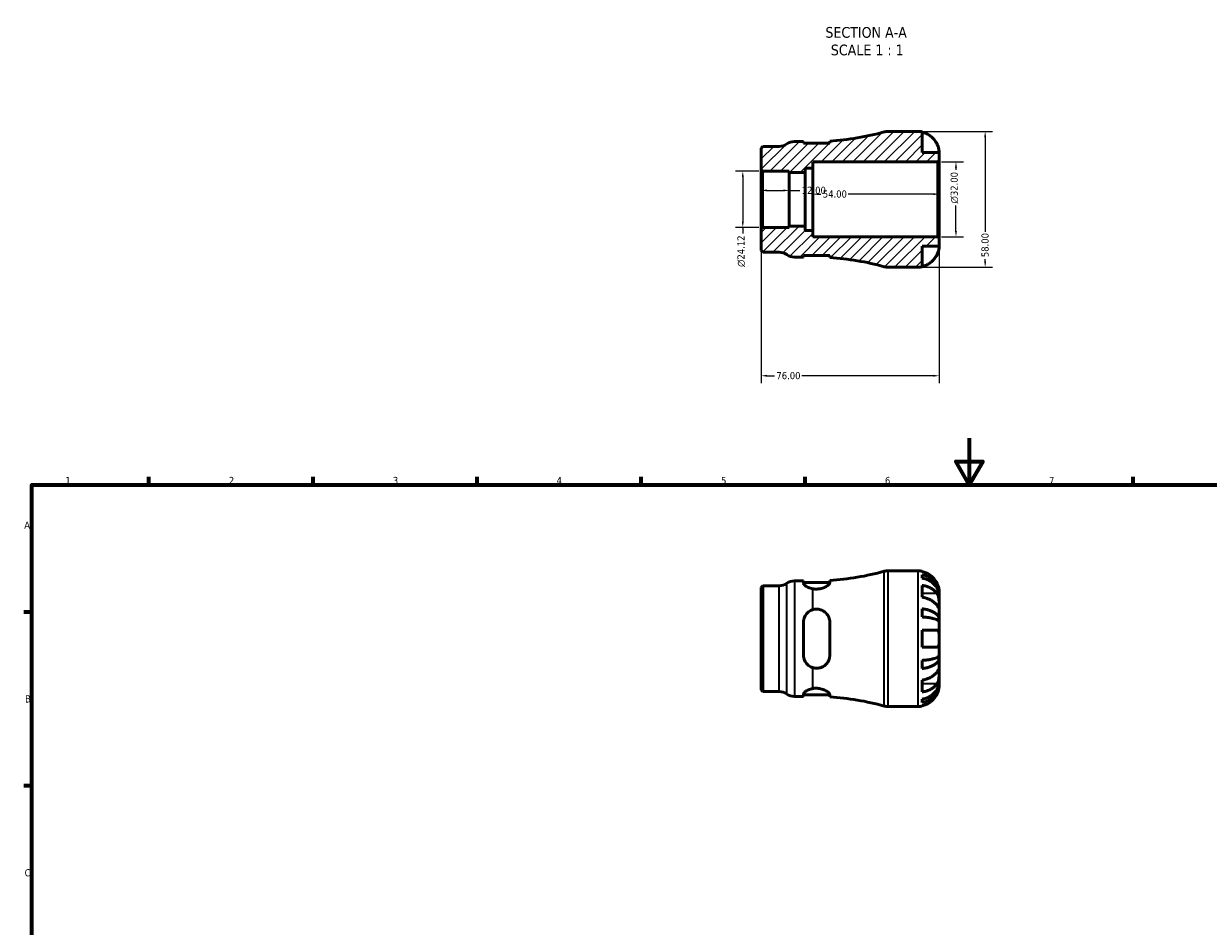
# Model space of a CAD drawing. Header units: millimetres. Extents: x 0 to 903, y 0 to 771.
# Tile 3 of 5: x 17 to 523, y 386 to 771. Entities that reach past the tile are written whole.
import ezdxf

# ---------------------------------------------------------------- set-up
doc = ezdxf.new("R2010")
doc.units = ezdxf.units.MM
for name, color, linetype, lineweight in [('Border (ANSI)', 7, 'Continuous', 70), ('Dimension (ANSI)', 7, 'Continuous', 25), ('Hatch (ANSI)', 7, 'Continuous', 18), ('Symbol (ANSI)', 7, 'Continuous', 25), ('Visible (ANSI)', 7, 'Continuous', 50), ('Visible Narrow (ANSI)', 7, 'Continuous', 35)]:
    doc.layers.add(name, color=color, linetype=linetype, lineweight=lineweight)
doc.styles.add('Label Text (ANSI)', font='tahoma.ttf')
doc.styles.add('Note Text (ANSI)', font='tahoma.ttf')
doc.dimstyles.new('Default - mm (ANSI)', dxfattribs={"dimtxt": 3.048, "dimasz": 2.5, "dimexe": 3.175, "dimexo": 1.6002, "dimgap": 0.8, "dimtad": 0, "dimtoh": 1, "dimrnd": 1e-08, "dimzin": 4, "dimdsep": 46, "dimtxsty": 'Note Text (ANSI)', "dimcen": 0.09, "dimdle": 10, "dimclrd": 256, "dimclre": 256, "dimclrt": 230, "dimadec": 1, "dimazin": 1, "dimtfac": 1, "dimtofl": 0, "dimtmove": 0, "dimatfit": 3, "dimfxl": 1, "dimtolj": 1, "dimtzin": 4, "dimlwd": -1, "dimlwe": -1, "dimarcsym": 0})

# ---------------------------------------------------------------- blocks, each defined once
blk = doc.blocks.new('Borders Default Border')
at = {"layer": 'Border (ANSI)'}
for p, q in [((70.08, 574), (70.08, 577.45)), ((140.17, 574), (140.17, 577.45)), ((210.25, 574), (210.25, 577.45)), ((280.33, 574), (280.33, 577.45)), ((350.42, 574), (350.42, 577.45)), ((490.58, 574), (490.58, 577.45)), ((20, 519.75), (16.55, 519.75)), ((20, 445.5), (16.55, 445.5))]:
    blk.add_line(p, q, dxfattribs=at)
at = {"layer": 'Border (ANSI)', "flags": 128}
for points in [[(420.5, 594), (420.5, 574), (414.73, 584), (426.27, 584), (420.5, 574)], [(20, 20), (20, 574), (821, 574), (821, 20), (20, 20)]]:
    blk.add_lwpolyline(points, dxfattribs=at)
at = {"layer": 'Border (ANSI)', "color": 230, "true_color": 0xff0080, "char_height": 3.05, "attachment_point": 7, "style": 'Note Text (ANSI)'}
for s, insert in [('1', (34.35, 574.4)), ('2', (104.2, 574.4)), ('3', (174.26, 574.34)), ('4', (244.23, 574.4)), ('5', (314.48, 574.34)), ('6', (384.49, 574.34)), ('7', (454.6, 574.4)), ('A', (16.78, 555.35)), ('B', (17.15, 481.1)), ('C', (16.95, 406.8))]:
    blk.add_mtext(s, dxfattribs=dict(at, insert=insert))
blk = doc.blocks.new('*D7')
at = {"layer": 'Defpoints', "color": 0, "transparency": 16777216}
for p in [(343.65, 699.81), (331.65, 696.01), (343.65, 696.01)]:
    blk.add_point(p, dxfattribs=at)
at = {"layer": 'Dimension (ANSI)', "transparency": 16777216}
for p, q in [((334.15, 699.81), (341.15, 699.81)), ((343.65, 699.81), (348.17, 699.81))]:
    blk.add_line(p, q, dxfattribs=at)
for points in [[(334.15, 700.23), (334.15, 699.4), (331.65, 699.81)], [(341.15, 700.23), (341.15, 699.4), (343.65, 699.81)]]:
    blk.add_solid(points, dxfattribs=at)
at = {"layer": 'Dimension (ANSI)', "color": 230, "true_color": 0xff0080, "transparency": 16777216, "insert": (348.97, 701.4), "char_height": 3.048, "attachment_point": 1, "style": 'Note Text (ANSI)'}
blk.add_mtext('\\A1;12.00', dxfattribs=at)
blk = doc.blocks.new('*D8')
at = {"layer": 'Defpoints', "color": 0, "transparency": 16777216}
for p in [(353.65, 698.22), (353.65, 696.01), (407.65, 696.01)]:
    blk.add_point(p, dxfattribs=at)
at = {"layer": 'Dimension (ANSI)', "transparency": 16777216}
for p, q in [((356.15, 698.22), (357.16, 698.22)), ((405.15, 698.22), (368.76, 698.22))]:
    blk.add_line(p, q, dxfattribs=at)
for points in [[(356.15, 698.64), (356.15, 697.81), (353.65, 698.22)], [(405.15, 698.64), (405.15, 697.81), (407.65, 698.22)]]:
    blk.add_solid(points, dxfattribs=at)
at = {"layer": 'Dimension (ANSI)', "color": 230, "true_color": 0xff0080, "transparency": 16777216, "insert": (357.96, 699.81), "char_height": 3.048, "attachment_point": 1, "style": 'Note Text (ANSI)'}
blk.add_mtext('\\A1;54.00', dxfattribs=at)
blk = doc.blocks.new('*D9')
at = {"layer": 'Defpoints', "color": 0, "transparency": 16777216}
for p in [(398.65, 725.01), (398.65, 667.01), (427.32, 667.01)]:
    blk.add_point(p, dxfattribs=at)
at = {"layer": 'Dimension (ANSI)', "transparency": 16777216}
for p, q in [((400.25, 725.01), (430.5, 725.01)), ((427.32, 722.51), (427.32, 682.12)), ((427.32, 669.51), (427.32, 670.52)), ((400.25, 667.01), (430.5, 667.01))]:
    blk.add_line(p, q, dxfattribs=at)
for points in [[(426.9, 722.51), (427.74, 722.51), (427.32, 725.01)], [(426.9, 669.51), (427.74, 669.51), (427.32, 667.01)]]:
    blk.add_solid(points, dxfattribs=at)
at = {"layer": 'Dimension (ANSI)', "color": 230, "true_color": 0xff0080, "transparency": 16777216, "insert": (425.73, 671.32), "char_height": 3.048, "attachment_point": 1, "rotation": 90, "style": 'Note Text (ANSI)'}
blk.add_mtext('\\A1;58.00', dxfattribs=at)
blk = doc.blocks.new('*D10')
at = {"layer": 'Defpoints', "color": 0, "transparency": 16777216}
for p in [(407.07, 712.01), (414.85, 712.01), (407.07, 680.01)]:
    blk.add_point(p, dxfattribs=at)
at = {"layer": 'Dimension (ANSI)', "transparency": 16777216}
for p, q in [((408.67, 712.01), (418.03, 712.01)), ((414.85, 709.51), (414.85, 708.57)), ((414.85, 682.51), (414.85, 693.42)), ((408.67, 680.01), (418.03, 680.01))]:
    blk.add_line(p, q, dxfattribs=at)
for points in [[(414.43, 709.51), (415.27, 709.51), (414.85, 712.01)], [(414.43, 682.51), (415.27, 682.51), (414.85, 680.01)]]:
    blk.add_solid(points, dxfattribs=at)
at = {"layer": 'Dimension (ANSI)', "color": 230, "true_color": 0xff0080, "transparency": 16777216, "insert": (412.56, 694.22), "char_height": 3.048, "attachment_point": 1, "rotation": 90, "style": 'Note Text (ANSI)'}
blk.add_mtext('\\A1;\\fAIGDT|b0|i0;\\H3.0480;\\ln\\fTahoma|b0|i0;\\H3.0480;32.00', dxfattribs=at)
blk = doc.blocks.new('*D11')
at = {"layer": 'Defpoints', "color": 0, "transparency": 16777216}
for p in [(332.23, 708.07), (323.77, 683.96), (332.23, 683.96)]:
    blk.add_point(p, dxfattribs=at)
at = {"layer": 'Dimension (ANSI)', "transparency": 16777216}
for p, q in [((330.63, 708.07), (320.6, 708.07)), ((323.77, 705.57), (323.77, 686.46)), ((330.63, 683.96), (320.6, 683.96)), ((323.77, 683.96), (323.77, 681.46))]:
    blk.add_line(p, q, dxfattribs=at)
for points in [[(323.36, 705.57), (324.19, 705.57), (323.77, 708.07)], [(323.36, 686.46), (324.19, 686.46), (323.77, 683.96)]]:
    blk.add_solid(points, dxfattribs=at)
at = {"layer": 'Dimension (ANSI)', "color": 230, "true_color": 0xff0080, "transparency": 16777216, "insert": (321.48, 667.12), "char_height": 3.048, "attachment_point": 1, "rotation": 90, "style": 'Note Text (ANSI)'}
blk.add_mtext('\\A1;\\fAIGDT|b0|i0;\\H3.0480;\\ln\\fTahoma|b0|i0;\\H3.0480;24.12', dxfattribs=at)
blk = doc.blocks.new('*D12')
at = {"layer": 'Defpoints', "color": 0, "transparency": 16777216}
for p in [(331.65, 683.38), (407.65, 679.43), (331.65, 620.66)]:
    blk.add_point(p, dxfattribs=at)
at = {"layer": 'Dimension (ANSI)', "transparency": 16777216}
for p, q in [((331.65, 681.78), (331.65, 617.48)), ((407.65, 677.83), (407.65, 617.48)), ((334.15, 620.66), (337.33, 620.66)), ((405.15, 620.66), (348.98, 620.66))]:
    blk.add_line(p, q, dxfattribs=at)
for points in [[(334.15, 621.07), (334.15, 620.24), (331.65, 620.66)], [(405.15, 621.07), (405.15, 620.24), (407.65, 620.66)]]:
    blk.add_solid(points, dxfattribs=at)
at = {"layer": 'Dimension (ANSI)', "color": 230, "true_color": 0xff0080, "transparency": 16777216, "insert": (338.13, 622.24), "char_height": 3.048, "attachment_point": 1, "style": 'Note Text (ANSI)'}
blk.add_mtext('\\A1;76.00', dxfattribs=at)

msp = doc.modelspace()

# ---------------------------------------------------------------- hatches: boundary and pattern name
at = {"layer": 'Hatch (ANSI)'}
h = msp.add_hatch(dxfattribs=at)
h.set_pattern_fill('ANSI31', color=256, scale=25.4, style=0)
h.set_pattern_definition([(45, (0, 0), (-2.245064, 2.245064), [])])
edge = h.paths.add_edge_path()
edge.add_line((332.234, 683.956), (331.654, 683.376))
edge.add_line((331.654, 683.376), (331.654, 674.118))
edge.add_line((331.654, 674.118), (332.377, 673.395))
edge.add_line((332.377, 673.395), (339.246, 673.395))
edge.add_ellipse((339.246, 667.595), major_axis=(0, 5.8), ratio=1, start_angle=325.58849, end_angle=360, ccw=False)
edge.add_ellipse((345.802, 677.165), major_axis=(-3.278, -4.785), ratio=1, start_angle=0, end_angle=34.41151)
edge.add_line((345.802, 671.365), (349.722, 671.365))
edge.add_line((349.722, 671.365), (349.722, 672.005))
edge.add_line((349.722, 672.005), (360.922, 672.005))
edge.add_line((360.922, 672.005), (360.922, 671.135))
edge.add_ellipse((353.654, 556.438), major_axis=(7.268, 114.697), ratio=1, start_angle=348.19837, end_angle=360, ccw=False)
edge.add_ellipse((385.769, 672.815), major_axis=(-1.543, -5.591), ratio=1, start_angle=0, end_angle=15.4274)
edge.add_line((385.769, 667.015), (398.654, 667.015))
edge.add_ellipse((398.654, 676.015), major_axis=(0, -9), ratio=1, start_angle=0, end_angle=11.53696)
edge.add_line((400.454, 667.197), (400.454, 676.015))
edge.add_line((400.454, 676.015), (407.654, 676.015))
edge.add_line((407.654, 676.015), (407.654, 679.435))
edge.add_line((407.654, 679.435), (407.074, 680.015))
edge.add_line((407.074, 680.015), (353.654, 680.015))
edge.add_line((353.654, 680.015), (353.654, 682.681))
edge.add_line((353.654, 682.681), (350.354, 682.681))
edge.add_line((350.354, 682.681), (350.354, 684.559))
edge.add_line((350.354, 684.559), (343.654, 684.559))
edge.add_line((343.654, 684.559), (343.654, 683.956))
edge.add_line((343.654, 683.956), (332.234, 683.956))
edge = h.paths.add_edge_path()
edge.add_line((331.654, 708.653), (332.234, 708.073))
edge.add_line((332.234, 708.073), (343.654, 708.073))
edge.add_line((343.654, 708.073), (343.654, 707.47))
edge.add_line((343.654, 707.47), (350.354, 707.47))
edge.add_line((350.354, 707.47), (350.354, 709.348))
edge.add_line((350.354, 709.348), (353.654, 709.348))
edge.add_line((353.654, 709.348), (353.654, 712.015))
edge.add_line((353.654, 712.015), (407.074, 712.015))
edge.add_line((407.074, 712.015), (407.654, 712.595))
edge.add_line((407.654, 712.595), (407.654, 716.015))
edge.add_line((407.654, 716.015), (400.454, 716.015))
edge.add_line((400.454, 716.015), (400.454, 724.833))
edge.add_ellipse((398.654, 716.015), major_axis=(1.8, 8.818), ratio=1, start_angle=0, end_angle=11.53696)
edge.add_line((398.654, 725.015), (385.769, 725.015))
edge.add_ellipse((385.769, 719.215), major_axis=(0, 5.8), ratio=1, start_angle=0, end_angle=15.4274)
edge.add_ellipse((353.654, 835.592), major_axis=(30.573, -110.786), ratio=1, start_angle=348.19837, end_angle=360, ccw=False)
edge.add_line((360.922, 720.895), (360.922, 720.025))
edge.add_line((360.922, 720.025), (349.722, 720.025))
edge.add_line((349.722, 720.025), (349.722, 720.665))
edge.add_line((349.722, 720.665), (345.802, 720.665))
edge.add_ellipse((345.802, 714.865), major_axis=(0, 5.8), ratio=1, start_angle=0, end_angle=34.41151)
edge.add_ellipse((339.246, 724.435), major_axis=(3.278, -4.785), ratio=1, start_angle=325.58849, end_angle=360, ccw=False)
edge.add_line((339.246, 718.635), (332.377, 718.635))
edge.add_line((332.377, 718.635), (331.654, 717.911))
edge.add_line((331.654, 717.911), (331.654, 708.653))

# ---------------------------------------------------------------- linework, layer by layer
at = {"layer": 'Visible (ANSI)'}
for p, q in [((398.654, 725.015), (385.769, 725.015)), ((400.454, 716.015), (400.454, 724.833)), ((349.722, 720.665), (345.802, 720.665)), ((349.722, 720.025), (349.722, 720.665)), ((360.922, 720.025), (349.722, 720.025)), ((360.922, 720.895), (360.922, 720.025)), ((332.377, 718.635), (331.654, 717.911)), ((331.654, 717.911), (331.654, 708.653)), ((339.246, 718.635), (332.377, 718.635)), ((407.654, 716.015), (400.454, 716.015)), ((407.654, 712.595), (407.654, 716.015)), ((331.654, 708.653), (332.234, 708.073)), ((331.654, 708.653), (331.654, 683.376)), ((350.354, 707.47), (350.354, 709.348)), ((350.354, 709.348), (353.654, 709.348)), ((353.654, 709.348), (353.654, 712.015)), ((353.654, 712.015), (407.074, 712.015)), ((353.654, 682.681), (353.654, 709.348)), ((407.074, 712.015), (407.654, 712.595)), ((407.074, 712.015), (407.074, 680.015)), ((407.654, 679.435), (407.654, 712.595)), ((332.234, 708.073), (343.654, 708.073)), ((332.234, 683.956), (332.234, 708.073)), ((343.654, 708.073), (343.654, 707.47)), ((343.654, 707.47), (350.354, 707.47)), ((343.654, 684.559), (343.654, 707.47)), ((350.354, 684.559), (350.354, 707.47)), ((332.234, 683.956), (331.654, 683.376)), ((331.654, 683.376), (331.654, 674.118)), ((343.654, 683.956), (332.234, 683.956)), ((350.354, 684.559), (343.654, 684.559)), ((343.654, 684.559), (343.654, 683.956)), ((350.354, 682.681), (350.354, 684.559)), ((353.654, 682.681), (350.354, 682.681)), ((353.654, 680.015), (353.654, 682.681)), ((407.074, 680.015), (353.654, 680.015)), ((407.654, 679.435), (407.074, 680.015)), ((407.654, 676.015), (407.654, 679.435)), ((331.654, 674.118), (332.377, 673.395)), ((332.377, 673.395), (339.246, 673.395)), ((400.454, 667.197), (400.454, 676.015)), ((400.454, 676.015), (407.654, 676.015)), ((345.802, 671.365), (349.722, 671.365)), ((349.722, 671.365), (349.722, 672.005)), ((349.722, 672.005), (360.922, 672.005)), ((360.922, 672.005), (360.922, 671.135)), ((385.769, 667.015), (398.654, 667.015)), ((385.769, 537.366), (398.654, 537.366)), ((400.454, 537.184), (400.454, 536.958)), ((345.802, 533.016), (349.722, 533.016)), ((349.722, 533.016), (349.722, 531.989)), ((349.722, 532.376), (360.922, 532.376)), ((360.922, 532.229), (360.922, 533.246)), ((400.454, 535.651), (400.454, 534.218)), ((331.654, 530.262), (332.377, 530.986)), ((331.654, 486.469), (331.654, 530.262)), ((332.377, 530.986), (339.246, 530.986)), ((332.377, 530.986), (332.377, 485.746)), ((400.454, 531.129), (400.454, 526.038)), ((407.654, 527.079), (407.636, 527.079)), ((407.654, 527.079), (407.654, 528.366)), ((407.654, 526.589), (407.654, 527.079)), ((407.654, 522.508), (407.654, 526.589)), ((407.654, 516.607), (407.654, 522.508)), ((400.454, 521.1), (400.454, 517.641)), ((407.654, 516.607), (406.329, 516.607)), ((407.654, 515.424), (407.654, 516.607)), ((349.722, 515.406), (349.722, 501.326)), ((360.922, 501.326), (360.922, 515.406)), ((400.454, 511.966), (400.454, 504.766)), ((407.654, 508.366), (407.654, 515.424)), ((407.654, 501.307), (407.654, 508.366)), ((407.654, 500.125), (407.654, 501.307)), ((400.454, 499.091), (400.454, 495.631)), ((407.654, 500.125), (406.329, 500.125)), ((407.654, 494.224), (407.654, 500.125)), ((407.654, 490.143), (407.654, 494.224)), ((331.654, 486.469), (332.377, 485.746)), ((400.454, 490.694), (400.454, 485.602)), ((407.654, 489.653), (407.636, 489.653)), ((407.654, 489.653), (407.654, 490.143)), ((407.654, 488.366), (407.654, 489.653)), ((332.377, 485.746), (339.246, 485.746)), ((345.802, 483.716), (349.722, 483.716)), ((349.722, 484.743), (349.722, 483.716)), ((349.722, 484.356), (360.922, 484.356)), ((360.922, 483.486), (360.922, 484.503)), ((400.454, 482.514), (400.454, 481.081)), ((385.769, 479.366), (398.654, 479.366)), ((400.454, 479.773), (400.454, 479.548))]:
    msp.add_line(p, q, dxfattribs=at)
for centre, radius, start, end in [((353.654, 835.592), 114.927, 273.62577, 285.4274), ((385.769, 719.215), 5.8, 90, 105.4274), ((398.654, 716.015), 9, 78.46304, 90), ((339.246, 724.435), 5.8, 270, 304.41151), ((345.802, 714.865), 5.8, 90, 124.41151), ((339.246, 667.595), 5.8, 55.58849, 90), ((345.802, 677.165), 5.8, 235.58849, 270), ((353.654, 556.438), 114.927, 74.5726, 86.37423), ((385.769, 672.815), 5.8, 254.5726, 270), ((398.654, 676.015), 9, 270, 281.53696), ((353.654, 647.943), 114.927, 273.62577, 285.4274), ((385.769, 531.566), 5.8, 90, 105.4274), ((398.654, 528.366), 9, 78.46304, 90), ((339.246, 536.786), 5.8, 270, 304.41151), ((345.802, 527.216), 5.8, 90, 124.41151), ((339.246, 479.946), 5.8, 55.58849, 90), ((345.802, 489.516), 5.8, 235.58849, 270), ((353.654, 368.789), 114.927, 74.5726, 86.37423), ((385.769, 485.166), 5.8, 254.5726, 270), ((398.654, 488.366), 9, 270, 281.53696)]:
    msp.add_arc(centre, radius, start, end, dxfattribs=at)
for points, knots in [([(400.454, 724.607), (401.028, 724.489), (401.589, 724.311), (402.599, 723.891), (403.139, 723.607), (404.145, 722.932), (404.612, 722.54), (405.399, 721.749), (405.79, 721.277), (406.376, 720.395), (406.595, 720.002), (406.778, 719.615)], [0.17075309, 0.17075309, 0.17075309, 0.17075309, 0.33215152, 0.33215152, 0.49888818, 0.49888818, 0.66562485, 0.66562485, 0.83351137, 0.83351137, 0.95687373, 0.95687373, 0.95687373, 0.95687373]), ([(406.778, 719.615), (406.845, 719.472), (406.91, 719.327), (407.059, 718.968), (407.14, 718.753), (407.289, 718.312), (407.355, 718.088), (407.488, 717.563), (407.543, 717.277), (407.624, 716.714), (407.641, 716.465), (407.656, 716.109), (407.654, 716.015), (407.654, 716.015)], [-0.57647647, -0.57647647, -0.57647647, -0.57647647, -0.52968676, -0.52968676, -0.46054026, -0.46054026, -0.38562403, -0.38562403, -0.27730827, -0.27730827, -0.14258086, -0.14258086, 0, 0, 0, 0]), ([(407.654, 676.015), (407.654, 676.015), (407.654, 675.982), (407.652, 675.847), (407.65, 675.74), (407.627, 675.382), (407.599, 675.089), (407.492, 674.494), (407.432, 674.227), (407.294, 673.734), (407.225, 673.519), (407.065, 673.075), (406.974, 672.85), (406.843, 672.555), (406.811, 672.485), (406.778, 672.415)], [-2.49913258, -2.49913258, -2.49913258, -2.49913258, -2.41505436, -2.41505436, -2.32384732, -2.32384732, -2.1841143, -2.1841143, -2.08674766, -2.08674766, -2.01440674, -2.01440674, -1.93994266, -1.93994266, -1.91637503, -1.91637503, -1.91637503, -1.91637503]), ([(406.778, 672.415), (406.595, 672.027), (406.376, 671.634), (405.79, 670.752), (405.399, 670.28), (404.612, 669.489), (404.145, 669.098), (403.139, 668.422), (402.599, 668.138), (401.589, 667.718), (401.028, 667.54), (400.454, 667.422)], [4.42788405, 4.42788405, 4.42788405, 4.42788405, 4.5512464, 4.5512464, 4.71913293, 4.71913293, 4.88586959, 4.88586959, 5.05260626, 5.05260626, 5.21400469, 5.21400469, 5.21400469, 5.21400469]), ([(406.778, 531.966), (406.595, 532.353), (406.376, 532.746), (405.79, 533.628), (405.399, 534.1), (404.612, 534.891), (404.145, 535.283), (403.139, 535.958), (402.599, 536.242), (401.589, 536.662), (401.028, 536.84), (400.454, 536.958)], [4.42788405, 4.42788405, 4.42788405, 4.42788405, 4.5512464, 4.5512464, 4.71913293, 4.71913293, 4.88586959, 4.88586959, 5.05260626, 5.05260626, 5.21400469, 5.21400469, 5.21400469, 5.21400469]), ([(353.654, 529.678), (353.497, 529.707), (353.343, 529.739), (352.515, 529.933), (351.905, 530.161), (350.909, 530.645), (350.466, 530.94), (349.872, 531.504), (349.722, 531.772), (349.722, 531.989)], [0.16501659, 0.16501659, 0.16501659, 0.16501659, 0.21248187, 0.21248187, 0.42496373, 0.42496373, 0.65314155, 0.65314155, 0.88131938, 0.88131938, 0.88131938, 0.88131938]), ([(360.922, 532.229), (360.922, 532.154), (360.904, 532.073), (360.787, 531.783), (360.607, 531.552), (360.023, 531.026), (359.584, 530.727), (358.546, 530.203), (357.96, 529.974), (356.742, 529.665), (356.137, 529.572), (354.879, 529.523), (354.252, 529.57), (353.654, 529.678)], [-1.0959117, -1.0959117, -1.0959117, -1.0959117, -1.0161118, -1.0161118, -0.8232569, -0.8232569, -0.5923117, -0.5923117, -0.3779466, -0.3779466, -0.1907024, -0.1907024, -0.0000267, -0.0000267, -0.0000267, -0.0000267]), ([(400.454, 535.651), (401.031, 535.536), (401.595, 535.364), (402.607, 534.958), (403.146, 534.683), (404.153, 534.031), (404.62, 533.653), (405.406, 532.891), (405.797, 532.436), (406.471, 531.458), (406.754, 530.934), (407.18, 529.936), (407.362, 529.369), (407.599, 528.211), (407.654, 527.62), (407.654, 527.079)], [0.1707461, 0.1707461, 0.1707461, 0.1707461, 0.33284, 0.33284, 0.4994944, 0.4994944, 0.6661487, 0.6661487, 0.8332087, 0.8332087, 1.0002688, 1.0002688, 1.1679728, 1.1679728, 1.3356767, 1.3356767, 1.3356767, 1.3356767]), ([(407.654, 526.589), (407.654, 527.071), (407.599, 527.597), (407.362, 528.627), (407.18, 529.131), (406.754, 530.02), (406.471, 530.486), (405.797, 531.357), (405.406, 531.761), (404.62, 532.44), (404.153, 532.776), (403.146, 533.357), (402.607, 533.601), (401.595, 533.963), (401.031, 534.116), (400.454, 534.218)], [4.0142509, 4.0142509, 4.0142509, 4.0142509, 4.1819549, 4.1819549, 4.3496588, 4.3496588, 4.5167189, 4.5167189, 4.6837789, 4.6837789, 4.8504333, 4.8504333, 5.0170876, 5.0170876, 5.1791816, 5.1791816, 5.1791816, 5.1791816]), ([(407.654, 528.366), (407.654, 528.366), (407.654, 528.399), (407.652, 528.534), (407.65, 528.641), (407.627, 528.999), (407.599, 529.292), (407.492, 529.886), (407.432, 530.154), (407.294, 530.646), (407.225, 530.862), (407.065, 531.305), (406.974, 531.531), (406.843, 531.825), (406.811, 531.896), (406.778, 531.966)], [-2.49913258, -2.49913258, -2.49913258, -2.49913258, -2.41505436, -2.41505436, -2.32384732, -2.32384732, -2.1841143, -2.1841143, -2.08674766, -2.08674766, -2.01440674, -2.01440674, -1.93994266, -1.93994266, -1.91637503, -1.91637503, -1.91637503, -1.91637503]), ([(400.454, 531.129), (401.028, 531.046), (401.589, 530.92), (402.599, 530.623), (403.139, 530.422), (404.145, 529.945), (404.612, 529.668), (405.399, 529.108), (405.79, 528.774), (406.376, 528.151), (406.595, 527.873), (406.778, 527.599)], [0.17075309, 0.17075309, 0.17075309, 0.17075309, 0.33215152, 0.33215152, 0.49888818, 0.49888818, 0.66562485, 0.66562485, 0.83351137, 0.83351137, 0.95687373, 0.95687373, 0.95687373, 0.95687373]), ([(406.778, 527.599), (406.837, 527.51), (406.894, 527.416), (407.044, 527.139), (407.131, 526.944), (407.287, 526.517), (407.355, 526.286), (407.489, 525.706), (407.542, 525.353), (407.624, 524.546), (407.641, 524.101), (407.656, 523.244), (407.654, 522.844), (407.654, 522.508)], [-0.58004807, -0.58004807, -0.58004807, -0.58004807, -0.5384523, -0.5384523, -0.46383793, -0.46383793, -0.3862639, -0.3862639, -0.27840269, -0.27840269, -0.14277912, -0.14277912, 0, 0, 0, 0]), ([(406.778, 522.508), (406.595, 522.782), (406.376, 523.06), (405.79, 523.683), (405.399, 524.017), (404.612, 524.576), (404.145, 524.853), (403.139, 525.331), (402.599, 525.532), (401.589, 525.829), (401.028, 525.955), (400.454, 526.038)], [4.42788405, 4.42788405, 4.42788405, 4.42788405, 4.5512464, 4.5512464, 4.71913293, 4.71913293, 4.88586959, 4.88586959, 5.05260626, 5.05260626, 5.21400469, 5.21400469, 5.21400469, 5.21400469]), ([(407.654, 522.508), (407.654, 522.325), (407.654, 522.162), (407.653, 521.873), (407.651, 521.751), (407.636, 521.529), (407.618, 521.46), (407.542, 521.448), (407.486, 521.498), (407.349, 521.67), (407.281, 521.765), (407.123, 521.992), (407.035, 522.123), (406.887, 522.344), (406.834, 522.425), (406.778, 522.508)], [0, 0, 0, 0, 0.07774953, 0.07774953, 0.16081914, 0.16081914, 0.27783798, 0.27783798, 0.3882896, 0.3882896, 0.46542959, 0.46542959, 0.54035429, 0.54035429, 0.57953204, 0.57953204, 0.57953204, 0.57953204]), ([(349.722, 515.406), (349.722, 516.135), (349.872, 516.9), (350.466, 518.296), (350.909, 518.928), (351.905, 519.893), (352.515, 520.306), (353.343, 520.647), (353.497, 520.703), (353.654, 520.752)], [0.85279704, 0.85279704, 0.85279704, 0.85279704, 1.08097486, 1.08097486, 1.30915268, 1.30915268, 1.52163455, 1.52163455, 1.56909983, 1.56909983, 1.56909983, 1.56909983]), ([(353.654, 520.752), (354.177, 520.915), (354.724, 521.001), (355.875, 521.01), (356.459, 520.92), (357.71, 520.523), (358.341, 520.174), (359.486, 519.231), (359.976, 518.615), (360.617, 517.34), (360.81, 516.705), (360.91, 515.832), (360.922, 515.619), (360.922, 515.406)], [-1.2170494, -1.2170494, -1.2170494, -1.2170494, -1.0497465, -1.0497465, -0.8706738, -0.8706738, -0.646323, -0.646323, -0.3956682, -0.3956682, -0.1852436, -0.1852436, -0.1182004, -0.1182004, -0.1182004, -0.1182004]), ([(400.454, 521.1), (401.031, 521.04), (401.595, 520.95), (402.607, 520.737), (403.146, 520.593), (404.153, 520.251), (404.62, 520.053), (405.406, 519.654), (405.797, 519.415), (406.471, 518.903), (406.754, 518.628), (407.18, 518.104), (407.362, 517.807), (407.599, 517.2), (407.654, 516.891), (407.654, 516.607)], [0.1707461, 0.1707461, 0.1707461, 0.1707461, 0.33284, 0.33284, 0.4994944, 0.4994944, 0.6661487, 0.6661487, 0.8332087, 0.8332087, 1.0002688, 1.0002688, 1.1679728, 1.1679728, 1.3356767, 1.3356767, 1.3356767, 1.3356767]), ([(407.654, 515.424), (407.654, 515.564), (407.599, 515.717), (407.362, 516.017), (407.18, 516.163), (406.754, 516.421), (406.471, 516.557), (405.797, 516.81), (405.406, 516.927), (404.62, 517.124), (404.153, 517.222), (403.146, 517.391), (402.607, 517.462), (401.595, 517.567), (401.031, 517.611), (400.454, 517.641)], [4.0142509, 4.0142509, 4.0142509, 4.0142509, 4.1819549, 4.1819549, 4.3496588, 4.3496588, 4.5167189, 4.5167189, 4.6837789, 4.6837789, 4.8504333, 4.8504333, 5.0170876, 5.0170876, 5.1791816, 5.1791816, 5.1791816, 5.1791816]), ([(400.454, 511.966), (401.028, 511.966), (401.589, 511.966), (402.599, 511.966), (403.139, 511.966), (404.145, 511.966), (404.612, 511.966), (405.399, 511.966), (405.79, 511.966), (406.376, 511.966), (406.595, 511.966), (406.778, 511.966)], [0.17075309, 0.17075309, 0.17075309, 0.17075309, 0.33215152, 0.33215152, 0.49888818, 0.49888818, 0.66562485, 0.66562485, 0.83351137, 0.83351137, 0.95687373, 0.95687373, 0.95687373, 0.95687373]), ([(406.778, 511.966), (406.845, 511.966), (406.91, 511.957), (407.059, 511.914), (407.14, 511.868), (407.289, 511.731), (407.355, 511.635), (407.488, 511.345), (407.543, 511.127), (407.624, 510.545), (407.641, 510.166), (407.656, 509.312), (407.654, 508.841), (407.654, 508.366)], [-0.57647647, -0.57647647, -0.57647647, -0.57647647, -0.52968676, -0.52968676, -0.46054026, -0.46054026, -0.38562403, -0.38562403, -0.27730827, -0.27730827, -0.14258086, -0.14258086, 0, 0, 0, 0]), ([(407.654, 508.366), (407.654, 508.086), (407.654, 507.806), (407.652, 507.238), (407.65, 506.953), (407.627, 506.275), (407.599, 505.912), (407.492, 505.41), (407.432, 505.24), (407.294, 505.008), (407.225, 504.932), (407.065, 504.819), (406.974, 504.785), (406.843, 504.768), (406.811, 504.766), (406.778, 504.766)], [-2.49913258, -2.49913258, -2.49913258, -2.49913258, -2.41505436, -2.41505436, -2.32384732, -2.32384732, -2.1841143, -2.1841143, -2.08674766, -2.08674766, -2.01440674, -2.01440674, -1.93994266, -1.93994266, -1.91637503, -1.91637503, -1.91637503, -1.91637503]), ([(353.654, 495.98), (353.497, 496.029), (353.343, 496.085), (352.515, 496.425), (351.905, 496.839), (350.909, 497.804), (350.466, 498.436), (349.872, 499.832), (349.722, 500.597), (349.722, 501.326)], [0.16501659, 0.16501659, 0.16501659, 0.16501659, 0.21248187, 0.21248187, 0.42496373, 0.42496373, 0.65314155, 0.65314155, 0.88131938, 0.88131938, 0.88131938, 0.88131938]), ([(360.922, 501.326), (360.922, 501.07), (360.904, 500.816), (360.787, 499.96), (360.607, 499.379), (360.023, 498.2), (359.584, 497.623), (358.546, 496.698), (357.96, 496.338), (356.742, 495.875), (356.137, 495.75), (354.879, 495.707), (354.252, 495.793), (353.654, 495.98)], [-1.0959117, -1.0959117, -1.0959117, -1.0959117, -1.0161118, -1.0161118, -0.8232569, -0.8232569, -0.5923117, -0.5923117, -0.3779466, -0.3779466, -0.1907024, -0.1907024, -0.0000267, -0.0000267, -0.0000267, -0.0000267]), ([(406.778, 504.766), (406.595, 504.766), (406.376, 504.766), (405.79, 504.766), (405.399, 504.766), (404.612, 504.766), (404.145, 504.766), (403.139, 504.766), (402.599, 504.766), (401.589, 504.766), (401.028, 504.766), (400.454, 504.766)], [4.42788405, 4.42788405, 4.42788405, 4.42788405, 4.5512464, 4.5512464, 4.71913293, 4.71913293, 4.88586959, 4.88586959, 5.05260626, 5.05260626, 5.21400469, 5.21400469, 5.21400469, 5.21400469]), ([(400.454, 499.091), (401.031, 499.12), (401.595, 499.165), (402.607, 499.27), (403.146, 499.341), (404.153, 499.509), (404.62, 499.607), (405.406, 499.804), (405.797, 499.922), (406.471, 500.175), (406.754, 500.31), (407.18, 500.569), (407.362, 500.715), (407.599, 501.015), (407.654, 501.167), (407.654, 501.307)], [0.1707461, 0.1707461, 0.1707461, 0.1707461, 0.33284, 0.33284, 0.4994944, 0.4994944, 0.6661487, 0.6661487, 0.8332087, 0.8332087, 1.0002688, 1.0002688, 1.1679728, 1.1679728, 1.3356767, 1.3356767, 1.3356767, 1.3356767]), ([(407.654, 500.125), (407.654, 499.841), (407.599, 499.531), (407.362, 498.924), (407.18, 498.627), (406.754, 498.104), (406.471, 497.829), (405.797, 497.316), (405.406, 497.078), (404.62, 496.679), (404.153, 496.48), (403.146, 496.138), (402.607, 495.994), (401.595, 495.781), (401.031, 495.691), (400.454, 495.631)], [4.0142509, 4.0142509, 4.0142509, 4.0142509, 4.1819549, 4.1819549, 4.3496588, 4.3496588, 4.5167189, 4.5167189, 4.6837789, 4.6837789, 4.8504333, 4.8504333, 5.0170876, 5.0170876, 5.1791816, 5.1791816, 5.1791816, 5.1791816]), ([(400.454, 490.694), (401.028, 490.777), (401.589, 490.903), (402.599, 491.2), (403.139, 491.4), (404.145, 491.878), (404.612, 492.155), (405.399, 492.714), (405.79, 493.048), (406.376, 493.672), (406.595, 493.95), (406.778, 494.224)], [0.17075309, 0.17075309, 0.17075309, 0.17075309, 0.33215152, 0.33215152, 0.49888818, 0.49888818, 0.66562485, 0.66562485, 0.83351137, 0.83351137, 0.95687373, 0.95687373, 0.95687373, 0.95687373]), ([(406.778, 494.224), (406.837, 494.312), (406.894, 494.397), (407.044, 494.622), (407.131, 494.751), (407.287, 494.976), (407.355, 495.07), (407.489, 495.236), (407.542, 495.283), (407.624, 495.27), (407.641, 495.179), (407.656, 494.826), (407.654, 494.56), (407.654, 494.224)], [-0.58004807, -0.58004807, -0.58004807, -0.58004807, -0.5384523, -0.5384523, -0.46383793, -0.46383793, -0.3862639, -0.3862639, -0.27840269, -0.27840269, -0.14277912, -0.14277912, 0, 0, 0, 0]), ([(407.654, 494.224), (407.654, 494.04), (407.654, 493.838), (407.653, 493.387), (407.651, 493.137), (407.636, 492.509), (407.618, 492.123), (407.542, 491.37), (407.486, 491.009), (407.349, 490.423), (407.281, 490.194), (407.123, 489.769), (407.035, 489.575), (406.887, 489.304), (406.834, 489.216), (406.778, 489.133)], [0, 0, 0, 0, 0.07774953, 0.07774953, 0.16081914, 0.16081914, 0.27783798, 0.27783798, 0.3882896, 0.3882896, 0.46542959, 0.46542959, 0.54035429, 0.54035429, 0.57953204, 0.57953204, 0.57953204, 0.57953204]), ([(349.722, 484.743), (349.722, 484.96), (349.872, 485.228), (350.466, 485.792), (350.909, 486.086), (351.905, 486.571), (352.515, 486.799), (353.343, 486.993), (353.497, 487.025), (353.654, 487.054)], [0.85279704, 0.85279704, 0.85279704, 0.85279704, 1.08097486, 1.08097486, 1.30915268, 1.30915268, 1.52163455, 1.52163455, 1.56909983, 1.56909983, 1.56909983, 1.56909983]), ([(353.654, 487.054), (354.177, 487.148), (354.724, 487.196), (355.875, 487.183), (356.459, 487.113), (357.71, 486.841), (358.341, 486.615), (359.486, 486.069), (359.976, 485.744), (360.617, 485.173), (360.81, 484.922), (360.91, 484.632), (360.922, 484.566), (360.922, 484.503)], [-1.2170494, -1.2170494, -1.2170494, -1.2170494, -1.0497465, -1.0497465, -0.8706738, -0.8706738, -0.646323, -0.646323, -0.3956682, -0.3956682, -0.1852436, -0.1852436, -0.1182004, -0.1182004, -0.1182004, -0.1182004]), ([(400.454, 482.514), (401.031, 482.616), (401.595, 482.769), (402.607, 483.131), (403.146, 483.375), (404.153, 483.955), (404.62, 484.292), (405.406, 484.97), (405.797, 485.375), (406.471, 486.245), (406.754, 486.712), (407.18, 487.6), (407.362, 488.104), (407.599, 489.135), (407.654, 489.661), (407.654, 490.143)], [0.1707461, 0.1707461, 0.1707461, 0.1707461, 0.33284, 0.33284, 0.4994944, 0.4994944, 0.6661487, 0.6661487, 0.8332087, 0.8332087, 1.0002688, 1.0002688, 1.1679728, 1.1679728, 1.3356767, 1.3356767, 1.3356767, 1.3356767]), ([(407.654, 489.653), (407.654, 489.112), (407.599, 488.52), (407.362, 487.363), (407.18, 486.796), (406.754, 485.798), (406.471, 485.274), (405.797, 484.295), (405.406, 483.841), (404.62, 483.079), (404.153, 482.701), (403.146, 482.048), (402.607, 481.774), (401.595, 481.368), (401.031, 481.195), (400.454, 481.081)], [4.0142509, 4.0142509, 4.0142509, 4.0142509, 4.1819549, 4.1819549, 4.3496588, 4.3496588, 4.5167189, 4.5167189, 4.6837789, 4.6837789, 4.8504333, 4.8504333, 5.0170876, 5.0170876, 5.1791816, 5.1791816, 5.1791816, 5.1791816]), ([(406.778, 489.133), (406.595, 488.858), (406.376, 488.581), (405.79, 487.957), (405.399, 487.623), (404.612, 487.064), (404.145, 486.787), (403.139, 486.309), (402.599, 486.108), (401.589, 485.811), (401.028, 485.686), (400.454, 485.602)], [4.42788405, 4.42788405, 4.42788405, 4.42788405, 4.5512464, 4.5512464, 4.71913293, 4.71913293, 4.88586959, 4.88586959, 5.05260626, 5.05260626, 5.21400469, 5.21400469, 5.21400469, 5.21400469]), ([(406.778, 484.766), (406.845, 484.909), (406.91, 485.053), (407.059, 485.413), (407.14, 485.627), (407.289, 486.068), (407.355, 486.292), (407.488, 486.818), (407.543, 487.104), (407.624, 487.666), (407.641, 487.916), (407.656, 488.272), (407.654, 488.366), (407.654, 488.366)], [-0.57647647, -0.57647647, -0.57647647, -0.57647647, -0.52968676, -0.52968676, -0.46054026, -0.46054026, -0.38562403, -0.38562403, -0.27730827, -0.27730827, -0.14258086, -0.14258086, 0, 0, 0, 0]), ([(400.454, 479.773), (401.028, 479.892), (401.589, 480.069), (402.599, 480.489), (403.139, 480.773), (404.145, 481.449), (404.612, 481.841), (405.399, 482.631), (405.79, 483.104), (406.376, 483.986), (406.595, 484.378), (406.778, 484.766)], [0.17075309, 0.17075309, 0.17075309, 0.17075309, 0.33215152, 0.33215152, 0.49888818, 0.49888818, 0.66562485, 0.66562485, 0.83351137, 0.83351137, 0.95687373, 0.95687373, 0.95687373, 0.95687373])]:
    msp.add_open_spline(points, degree=3, knots=knots, dxfattribs=at)
at = {"layer": 'Visible Narrow (ANSI)'}
for p, q in [((384.227, 479.929), (384.227, 536.802)), ((385.769, 537.009), (385.769, 479.723)), ((398.654, 479.723), (398.654, 537.009)), ((342.524, 485.022), (342.524, 531.71)), ((345.802, 532.712), (345.802, 484.019)), ((339.246, 486.024), (339.246, 530.707)), ((353.654, 521.299), (353.654, 529.35)), ((406.462, 527.599), (400.77, 527.599)), ((353.654, 487.381), (353.654, 495.432)), ((406.462, 489.133), (400.77, 489.133))]:
    msp.add_line(p, q, dxfattribs=at)

# ---------------------------------------------------------------- block references
msp.add_blockref('Borders Default Border', (0, 0))

# ---------------------------------------------------------------- texts
at = {"layer": 'Symbol (ANSI)', "char_height": 4.572, "attachment_point": 7, "style": 'Label Text (ANSI)'}
for s, insert in [('SECTION A-A', (359.064, 764.944)), ('SCALE 1 : 1', (361.384, 757.431))]:
    msp.add_mtext(s, dxfattribs=dict(at, insert=insert))

# ---------------------------------------------------------------- dimensions: what is measured, and where the dimension line sits
at = {"layer": 'Dimension (ANSI)'}
for base, p1, p2, angle, override, picture, middle in [((427.321, 667.015), (398.654, 725.015), (398.654, 667.015), 90, {"dimtoh": 0, "dimdec": 2, "dimtp": 0, "dimtm": 0, "dimtdec": 2, "dimatfit": 1}, '*D9', (427.321, 676.324)), ((353.654, 698.224), (407.654, 696.015), (353.654, 696.015), 180, {"dimtoh": 0, "dimdec": 2, "dimse1": 1, "dimse2": 1, "dimtp": 0, "dimtm": 0, "dimtdec": 2, "dimatfit": 1}, '*D8', (362.963, 698.224)), ((331.654, 620.657), (407.654, 679.435), (331.654, 683.376), 180, {"dimtoh": 0, "dimdec": 2, "dimtp": 0, "dimtm": 0, "dimtdec": 2, "dimatfit": 1}, '*D12', (343.154, 620.657))]:
    dim = msp.add_linear_dim(base=base, p1=p1, p2=p2, angle=angle, dimstyle='Default - mm (ANSI)', override=override, dxfattribs=at)
    dim.commit()
    dim.dimension.update_dxf_attribs({"geometry": picture, "text_midpoint": middle, "dimtype": 160})
for base, p1, p2, override, picture, middle in [((414.851, 712.015), (407.074, 680.015), (407.074, 712.015), {"dimtoh": 0, "dimdec": 2, "dimtp": 0, "dimtm": 0, "dimtdec": 2, "dimatfit": 1}, '*D10', (414.851, 700.998)), ((323.774, 683.956), (332.234, 708.073), (332.234, 683.956), {"dimtoh": 0, "dimdec": 2, "dimtp": 0, "dimtm": 0, "dimtdec": 2, "dimatfit": 2}, '*D11', (323.774, 673.89))]:
    dim = msp.add_linear_dim(base=base, p1=p1, p2=p2, angle=90, text='\\fAIGDT|b0|i0;\\H3.0480;\\ln\\fTahoma|b0|i0;\\H3.0480;<>', dimstyle='Default - mm (ANSI)', override=override, dxfattribs=at)
    dim.commit()
    dim.dimension.update_dxf_attribs({"geometry": picture, "text_midpoint": middle, "dimtype": 160})
dim = msp.add_linear_dim(base=(343.654, 699.815), p1=(331.654, 696.015), p2=(343.654, 696.015), dimstyle='Default - mm (ANSI)', override={"dimtoh": 0, "dimdec": 2, "dimse1": 1, "dimse2": 1, "dimtp": 0, "dimtm": 0, "dimtdec": 2, "dimatfit": 2}, dxfattribs=at)
dim.commit()
dim.dimension.update_dxf_attribs({"geometry": '*D7', "text_midpoint": (353.868, 699.815), "dimtype": 160})

doc.saveas('drawing.dxf')
